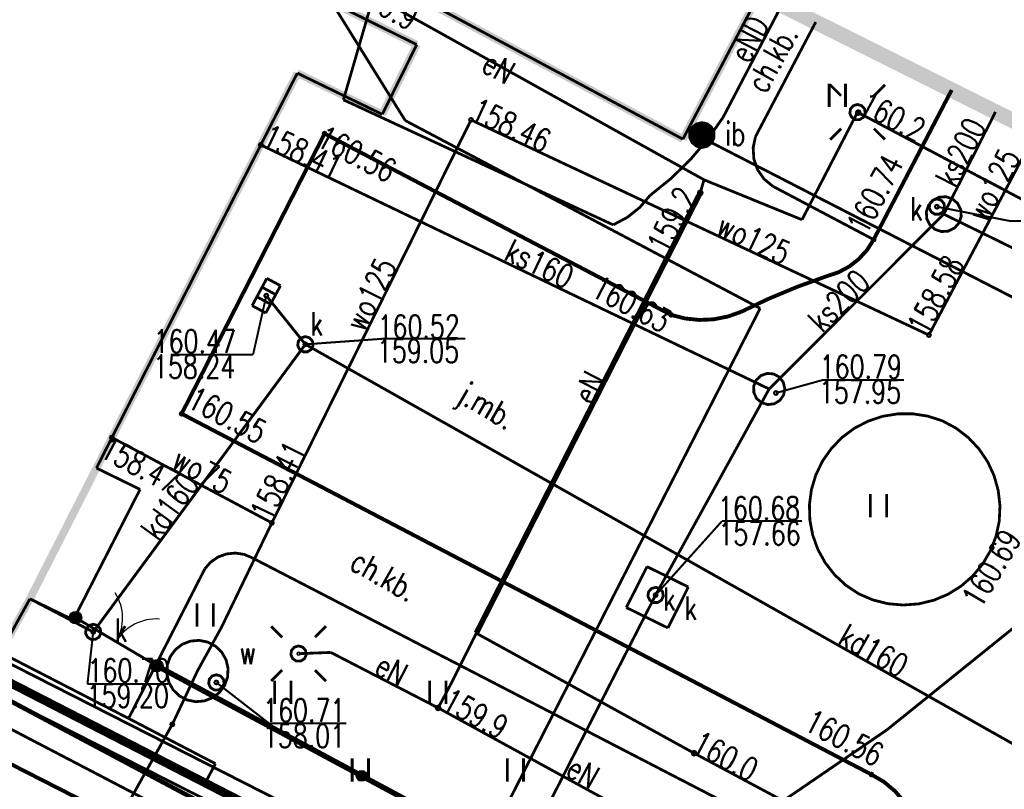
# Model space of a CAD drawing. Extents: x 0 to 7432618, y -40 to 5712028.
# Tile 49 of 165: x 7430646 to 7430677, y 5711565 to 5711590. Entities that reach past the tile are written whole.
import ezdxf
from ezdxf.enums import TextEntityAlignment as Align

# ---------------------------------------------------------------- set-up
doc = ezdxf.new("R2010")
doc.units = 0
doc.header["$MEASUREMENT"] = 0
for name, pattern in [('0', [1.5, 1, -0.5]), ('2218', [1, 0.5, -0.5]), ('3901', [0])]:
    doc.linetypes.add(name, pattern=pattern)
for name, color, linetype in [('Dzialki', 7, 'Continuous'), ('EGBB_L_0', 7, 'Continuous'), ('OTD_E_T_7', 7, 'Continuous'), ('OTD_T_4', 7, 'Continuous'), ('OTK_E_T_0', 7, 'Continuous'), ('OTK_E_T_1', 7, 'Continuous'), ('OTK_L_0', 7, 'Continuous'), ('OTK_L_1', 7, 'Continuous'), ('OTK_L_2', 7, 'Continuous'), ('OTO_L_0', 7, 'Continuous'), ('OTO_L_1', 7, 'Continuous'), ('OTR_T_0', 7, 'Continuous'), ('OTZ_L_3', 7, 'Continuous'), ('SUE_T_3', 7, 'Continuous'), ('SUEP_E_T_0', 7, 'Continuous'), ('SUEP_L_0', 7, 'Continuous'), ('SUER_T_0', 7, 'Continuous'), ('SUGP_L_0', 7, 'Continuous'), ('SUK_E_T_4', 7, 'Continuous'), ('SUK_E_T_5', 7, 'Continuous'), ('SUK_L_6', 7, 'Continuous'), ('SUK_T_1', 7, 'Continuous'), ('SUK_T_3', 7, 'Continuous'), ('SUKP_E_T_0', 7, 'Continuous'), ('SUKP_L_0', 7, 'Continuous'), ('SUKR_T_0', 7, 'Continuous'), ('SUL_L_1', 7, 'Continuous'), ('SUP_E_T_1', 7, 'Continuous'), ('SUP_L_1', 7, 'Continuous'), ('SUP_T_4', 7, 'Continuous'), ('SUTP_L_0', 7, 'Continuous'), ('SUWP_E_T_0', 7, 'Continuous'), ('SUWP_L_0', 7, 'Continuous'), ('SUWR_T_0', 7, 'Continuous'), ('Uzytki', 7, 'Continuous'), ('zakres', 7, 'Continuous')]:
    doc.layers.add(name, color=color, linetype=linetype)
doc.styles.add('STYL_ARIAL', font='simplex', dxfattribs={"width": 0.75, "oblique": 0.1})

# ---------------------------------------------------------------- blocks, each defined once
blk = doc.blocks.new('OTOB')
at = {"color": 0}
for centre, start, end in [((-1.5, 0), 0, 63.2606), ((1.5, 0), 116.7394, 180)]:
    blk.add_arc(centre, 1.5, start, end, dxfattribs=at)
blk = doc.blocks.new('KOGR')
at = {"color": 0}
for radius in [0.2, 0.18, 0.16, 0.14, 0.12, 0.1, 0.08, 0.06, 0.04, 0.02]:
    blk.add_circle((0, 0), radius, dxfattribs=at)

msp = doc.modelspace()

# ---------------------------------------------------------------- linework, layer by layer
at = {"layer": 'Dzialki', "color": 18, "true_color": 0x000000, "const_width": 0.09}
for points in [[(7430599.08, 5711593.02), (7430659.8, 5711562.1)], [(7430657.98, 5711587.04), (7430655.51, 5711591.01)], [(7430669.42, 5711580.98), (7430657.98, 5711587.04)], [(7430659.8, 5711562.1), (7430669.42, 5711580.98)]]:
    msp.add_lwpolyline(points, dxfattribs=at)
at = {"layer": 'EGBB_L_0', "color": 18, "true_color": 0x000000, "const_width": 0.25}
for points in [[(7430657.51, 5711591.49), (7430666.93, 5711586.44)], [(7430666.93, 5711586.44), (7430669.393, 5711591.126)], [(7430658.35, 5711589.49), (7430655.53, 5711590.89)], [(7430657.24, 5711587.24), (7430658.35, 5711589.49)], [(7430645.88, 5711571.61), (7430654.5, 5711588.57)], [(7430654.5, 5711588.57), (7430657.24, 5711587.24)], [(7430644.93, 5711569.88), (7430645.88, 5711571.61)]]:
    msp.add_lwpolyline(points, dxfattribs=at)
at = {"layer": 'OTD_T_4', "color": 18, "true_color": 0x000000, "const_width": 0.09}
for points in [[(7430667.545, 5711586.972), (7430667.719, 5711586.932), (7430667.858, 5711586.821), (7430667.935, 5711586.661), (7430667.935, 5711586.483), (7430667.858, 5711586.322), (7430667.719, 5711586.211), (7430667.545, 5711586.172), (7430667.372, 5711586.211), (7430667.233, 5711586.322), (7430667.155, 5711586.483), (7430667.155, 5711586.661), (7430667.233, 5711586.821), (7430667.372, 5711586.932), (7430667.545, 5711586.972)], [(7430667.545, 5711586.947), (7430667.72, 5711586.904), (7430667.854, 5711586.785), (7430667.918, 5711586.617), (7430667.896, 5711586.439), (7430667.794, 5711586.291), (7430667.635, 5711586.208), (7430667.456, 5711586.208), (7430667.297, 5711586.291), (7430667.195, 5711586.439), (7430667.173, 5711586.617), (7430667.237, 5711586.785), (7430667.371, 5711586.904), (7430667.545, 5711586.947)], [(7430667.545, 5711586.922), (7430667.708, 5711586.882), (7430667.833, 5711586.771), (7430667.893, 5711586.614), (7430667.873, 5711586.448), (7430667.777, 5711586.31), (7430667.629, 5711586.232), (7430667.462, 5711586.232), (7430667.313, 5711586.31), (7430667.218, 5711586.448), (7430667.198, 5711586.614), (7430667.257, 5711586.771), (7430667.383, 5711586.882), (7430667.545, 5711586.922)], [(7430667.545, 5711586.897), (7430667.708, 5711586.853), (7430667.827, 5711586.734), (7430667.87, 5711586.572), (7430667.827, 5711586.409), (7430667.708, 5711586.29), (7430667.545, 5711586.247), (7430667.383, 5711586.29), (7430667.264, 5711586.409), (7430667.22, 5711586.572), (7430667.264, 5711586.734), (7430667.383, 5711586.853), (7430667.545, 5711586.897)], [(7430667.545, 5711586.872), (7430667.695, 5711586.832), (7430667.805, 5711586.722), (7430667.845, 5711586.572), (7430667.805, 5711586.422), (7430667.695, 5711586.312), (7430667.545, 5711586.272), (7430667.395, 5711586.312), (7430667.286, 5711586.422), (7430667.245, 5711586.572), (7430667.286, 5711586.722), (7430667.395, 5711586.832), (7430667.545, 5711586.872)], [(7430667.545, 5711586.847), (7430667.694, 5711586.803), (7430667.796, 5711586.686), (7430667.818, 5711586.533), (7430667.753, 5711586.392), (7430667.623, 5711586.308), (7430667.468, 5711586.308), (7430667.338, 5711586.392), (7430667.273, 5711586.533), (7430667.295, 5711586.686), (7430667.397, 5711586.803), (7430667.545, 5711586.847)], [(7430667.545, 5711586.822), (7430667.681, 5711586.782), (7430667.773, 5711586.676), (7430667.793, 5711586.536), (7430667.734, 5711586.408), (7430667.616, 5711586.332), (7430667.475, 5711586.332), (7430667.356, 5711586.408), (7430667.298, 5711586.536), (7430667.318, 5711586.676), (7430667.41, 5711586.782), (7430667.545, 5711586.822)], [(7430667.545, 5711586.797), (7430667.678, 5711586.754), (7430667.759, 5711586.641), (7430667.759, 5711586.502), (7430667.678, 5711586.39), (7430667.545, 5711586.347), (7430667.413, 5711586.39), (7430667.331, 5711586.502), (7430667.331, 5711586.641), (7430667.413, 5711586.754), (7430667.545, 5711586.797)], [(7430667.545, 5711586.772), (7430667.674, 5711586.725), (7430667.742, 5711586.606), (7430667.719, 5711586.472), (7430667.614, 5711586.384), (7430667.477, 5711586.384), (7430667.372, 5711586.472), (7430667.348, 5711586.606), (7430667.417, 5711586.725), (7430667.545, 5711586.772)], [(7430667.545, 5711586.747), (7430667.658, 5711586.706), (7430667.718, 5711586.602), (7430667.697, 5711586.484), (7430667.605, 5711586.407), (7430667.486, 5711586.407), (7430667.394, 5711586.484), (7430667.373, 5711586.602), (7430667.433, 5711586.706), (7430667.545, 5711586.747)], [(7430667.545, 5711586.722), (7430667.651, 5711586.678), (7430667.695, 5711586.572), (7430667.651, 5711586.466), (7430667.545, 5711586.422), (7430667.439, 5711586.466), (7430667.395, 5711586.572), (7430667.439, 5711586.678), (7430667.545, 5711586.722)], [(7430667.545, 5711586.697), (7430667.634, 5711586.66), (7430667.67, 5711586.572), (7430667.634, 5711586.483), (7430667.545, 5711586.447), (7430667.457, 5711586.483), (7430667.42, 5711586.572), (7430667.457, 5711586.66), (7430667.545, 5711586.697)], [(7430667.545, 5711586.672), (7430667.616, 5711586.643), (7430667.645, 5711586.572), (7430667.616, 5711586.501), (7430667.545, 5711586.472), (7430667.475, 5711586.501), (7430667.445, 5711586.572), (7430667.475, 5711586.643), (7430667.545, 5711586.672)], [(7430667.545, 5711586.647), (7430667.598, 5711586.625), (7430667.62, 5711586.572), (7430667.598, 5711586.519), (7430667.545, 5711586.497), (7430667.492, 5711586.519), (7430667.47, 5711586.572), (7430667.492, 5711586.625), (7430667.545, 5711586.647)], [(7430667.545, 5711586.622), (7430667.581, 5711586.607), (7430667.595, 5711586.572), (7430667.581, 5711586.536), (7430667.545, 5711586.522), (7430667.51, 5711586.536), (7430667.495, 5711586.572), (7430667.51, 5711586.607), (7430667.545, 5711586.622)], [(7430667.545, 5711586.597), (7430667.563, 5711586.589), (7430667.57, 5711586.572), (7430667.563, 5711586.554), (7430667.545, 5711586.547), (7430667.528, 5711586.554), (7430667.52, 5711586.572), (7430667.528, 5711586.589), (7430667.545, 5711586.597)], [(7430667.545, 5711586.577), (7430667.549, 5711586.575), (7430667.55, 5711586.572), (7430667.549, 5711586.568), (7430667.545, 5711586.567), (7430667.542, 5711586.568), (7430667.54, 5711586.572), (7430667.542, 5711586.575), (7430667.545, 5711586.577)]]:
    msp.add_lwpolyline(points, dxfattribs=at)
at = {"layer": 'OTK_L_0', "color": 18, "linetype": '0', "true_color": 0x000000, "const_width": 0.09}
for points in [[(7430675.595, 5711588.026), (7430673.08, 5711583.2)], [(7430655.38, 5711586.62), (7430650.77, 5711577.58)], [(7430666.55, 5711580.77), (7430655.38, 5711586.62)], [(7430673.08, 5711583.2), (7430672.869, 5711582.866), (7430672.604, 5711582.574), (7430672.293, 5711582.331), (7430671.945, 5711582.144), (7430671.57, 5711582.02)], [(7430668.81, 5711580.87), (7430669.711, 5711581.298), (7430670.632, 5711581.682), (7430671.57, 5711582.02)], [(7430668.81, 5711580.87), (7430668.374, 5711580.716), (7430667.92, 5711580.627), (7430667.458, 5711580.607), (7430666.998, 5711580.655), (7430666.55, 5711580.77)], [(7430650.77, 5711577.58), (7430673.01, 5711565.94)], [(7430669.74, 5711553.77), (7430635.71, 5711571.16)], [(7430673.01, 5711565.94), (7430673.412, 5711565.703), (7430673.769, 5711565.403), (7430674.073, 5711565.048), (7430674.314, 5711564.649), (7430674.487, 5711564.216), (7430674.587, 5711563.76), (7430674.611, 5711563.294), (7430674.558, 5711562.83), (7430674.43, 5711562.382), (7430674.23, 5711561.96)]]:
    msp.add_lwpolyline(points, dxfattribs=at)
at = {"layer": 'OTK_L_1', "color": 18, "true_color": 0x000000, "const_width": 0.125}
for points in [[(7430675.595, 5711588.026), (7430673.08, 5711583.2)], [(7430655.38, 5711586.62), (7430650.77, 5711577.58)], [(7430666.55, 5711580.77), (7430655.38, 5711586.62)], [(7430673.08, 5711583.2), (7430672.869, 5711582.866), (7430672.604, 5711582.574), (7430672.293, 5711582.331), (7430671.945, 5711582.144), (7430671.57, 5711582.02)], [(7430668.81, 5711580.87), (7430669.711, 5711581.298), (7430670.632, 5711581.682), (7430671.57, 5711582.02)], [(7430668.81, 5711580.87), (7430668.374, 5711580.716), (7430667.92, 5711580.627), (7430667.458, 5711580.607), (7430666.998, 5711580.655), (7430666.55, 5711580.77)], [(7430650.77, 5711577.58), (7430673.01, 5711565.94)], [(7430669.74, 5711553.77), (7430635.71, 5711571.16)], [(7430673.01, 5711565.94), (7430673.412, 5711565.703), (7430673.769, 5711565.403), (7430674.073, 5711565.048), (7430674.314, 5711564.649), (7430674.487, 5711564.216), (7430674.587, 5711563.76), (7430674.611, 5711563.294), (7430674.558, 5711562.83), (7430674.43, 5711562.382), (7430674.23, 5711561.96)]]:
    msp.add_lwpolyline(points, dxfattribs=at)
at = {"layer": 'OTK_L_2', "color": 18, "linetype": '0', "true_color": 0x000000, "const_width": 0.09}
for points in [[(7430670.82, 5711554.65), (7430598.961, 5711592.959)], [(7430666.93, 5711586.44), (7430657.51, 5711591.49)], [(7430669.393, 5711591.126), (7430666.93, 5711586.44)], [(7430655.53, 5711590.89), (7430658.35, 5711589.49)], [(7430669.27, 5711586.52), (7430671.212, 5711590.217)], [(7430658.35, 5711589.49), (7430657.24, 5711587.24)], [(7430654.5, 5711588.57), (7430648.024, 5711575.828)], [(7430657.24, 5711587.24), (7430654.5, 5711588.57)], [(7430650.77, 5711577.58), (7430655.38, 5711586.62)], [(7430655.38, 5711586.62), (7430666.55, 5711580.77)], [(7430669.83, 5711584.92), (7430669.548, 5711585.153), (7430669.339, 5711585.453), (7430669.218, 5711585.798), (7430669.195, 5711586.162), (7430669.27, 5711586.52)], [(7430673.08, 5711583.2), (7430669.83, 5711584.92)], [(7430673.08, 5711583.2), (7430672.869, 5711582.866), (7430672.604, 5711582.574), (7430672.293, 5711582.331), (7430671.945, 5711582.144), (7430671.57, 5711582.02)], [(7430668.81, 5711580.87), (7430669.711, 5711581.298), (7430670.632, 5711581.682), (7430671.57, 5711582.02)], [(7430668.81, 5711580.87), (7430668.374, 5711580.716), (7430667.92, 5711580.627), (7430667.458, 5711580.607), (7430666.998, 5711580.655), (7430666.55, 5711580.77)], [(7430620.11, 5711579.14), (7430669.74, 5711553.77)], [(7430673.01, 5711565.94), (7430650.77, 5711577.58)], [(7430648.024, 5711575.828), (7430649.43, 5711575.14)], [(7430649.43, 5711575.14), (7430647.28, 5711570.93)], [(7430651.52, 5711572.58), (7430651.709, 5711572.796), (7430651.946, 5711572.959), (7430652.216, 5711573.057), (7430652.502, 5711573.086), (7430652.786, 5711573.042), (7430653.05, 5711572.93)], [(7430653.05, 5711572.93), (7430674.23, 5711561.96)], [(7430649.06, 5711567.75), (7430651.52, 5711572.58)], [(7430645.88, 5711571.61), (7430644.93, 5711569.88)], [(7430647.28, 5711570.93), (7430645.88, 5711571.61)], [(7430644.93, 5711569.88), (7430649.06, 5711567.75)], [(7430673.01, 5711565.94), (7430673.412, 5711565.703), (7430673.769, 5711565.403), (7430674.073, 5711565.048), (7430674.314, 5711564.649), (7430674.487, 5711564.216), (7430674.587, 5711563.76), (7430674.611, 5711563.294), (7430674.558, 5711562.83), (7430674.43, 5711562.382), (7430674.23, 5711561.96)]]:
    msp.add_lwpolyline(points, dxfattribs=at)
at = {"layer": 'OTO_L_0', "color": 18, "linetype": '3901', "true_color": 0x000000, "const_width": 0.175}
msp.add_lwpolyline([(7430649.97, 5711569.45), (7430672.23, 5711557.48)], dxfattribs=at)
at = {"layer": 'OTO_L_0', "color": 18, "true_color": 0x000000}
for radius in [0.175, 0.158, 0.14, 0.122, 0.105, 0.0875, 0.07, 0.0525, 0.035]:
    msp.add_circle((7430656.576, 5711565.898), radius, dxfattribs=at)
at = {"layer": 'OTO_L_1', "color": 18, "true_color": 0x000000, "const_width": 0.09}
for points in [[(7430647.35, 5711571), (7430649.97, 5711569.45)], [(7430649.97, 5711569.45), (7430647.35, 5711571)]]:
    msp.add_lwpolyline(points, dxfattribs=at)
at = {"layer": 'OTR_T_0', "color": 18, "true_color": 0x000000, "const_width": 0.09}
for points in [[(7430655.38, 5711586.665), (7430655.412, 5711586.652), (7430655.425, 5711586.62), (7430655.412, 5711586.588), (7430655.38, 5711586.575), (7430655.348, 5711586.588), (7430655.335, 5711586.62), (7430655.348, 5711586.652), (7430655.38, 5711586.665)], [(7430673.08, 5711583.245), (7430673.112, 5711583.232), (7430673.125, 5711583.2), (7430673.112, 5711583.168), (7430673.08, 5711583.155), (7430673.048, 5711583.168), (7430673.035, 5711583.2), (7430673.048, 5711583.232), (7430673.08, 5711583.245)], [(7430666.55, 5711580.815), (7430666.582, 5711580.802), (7430666.595, 5711580.77), (7430666.582, 5711580.738), (7430666.55, 5711580.725), (7430666.518, 5711580.738), (7430666.505, 5711580.77), (7430666.518, 5711580.802), (7430666.55, 5711580.815)], [(7430650.77, 5711577.625), (7430650.802, 5711577.612), (7430650.815, 5711577.58), (7430650.802, 5711577.548), (7430650.77, 5711577.535), (7430650.738, 5711577.548), (7430650.725, 5711577.58), (7430650.738, 5711577.612), (7430650.77, 5711577.625)], [(7430676.89, 5711573.305), (7430676.922, 5711573.292), (7430676.935, 5711573.26), (7430676.922, 5711573.228), (7430676.89, 5711573.215), (7430676.858, 5711573.228), (7430676.845, 5711573.26), (7430676.858, 5711573.292), (7430676.89, 5711573.305)], [(7430673.01, 5711565.985), (7430673.042, 5711565.972), (7430673.055, 5711565.94), (7430673.042, 5711565.908), (7430673.01, 5711565.895), (7430672.978, 5711565.908), (7430672.965, 5711565.94), (7430672.978, 5711565.972), (7430673.01, 5711565.985)]]:
    msp.add_lwpolyline(points, dxfattribs=at)
at = {"layer": 'OTZ_L_3', "color": 18, "linetype": '0', "true_color": 0x000000, "const_width": 0.09}
for points in [[(7430671.212, 5711590.217), (7430669.27, 5711586.52)], [(7430671.647, 5711587.475), (7430671.647, 5711588.225)], [(7430672.173, 5711587.475), (7430672.173, 5711588.225)], [(7430673.08, 5711583.2), (7430675.595, 5711588.026)], [(7430669.83, 5711584.92), (7430669.548, 5711585.153), (7430669.339, 5711585.453), (7430669.218, 5711585.798), (7430669.195, 5711586.162), (7430669.27, 5711586.52)], [(7430669.83, 5711584.92), (7430673.08, 5711583.2)], [(7430672.6, 5711571.77), (7430672.189, 5711572.044), (7430671.826, 5711572.379), (7430671.521, 5711572.769), (7430671.282, 5711573.201), (7430671.115, 5711573.666), (7430671.023, 5711574.151), (7430671.009, 5711574.645), (7430671.074, 5711575.135), (7430671.216, 5711575.608), (7430671.431, 5711576.053), (7430671.715, 5711576.458), (7430672.058, 5711576.813), (7430672.454, 5711577.109), (7430672.892, 5711577.338), (7430673.36, 5711577.496), (7430673.848, 5711577.576), (7430674.342, 5711577.579), (7430674.83, 5711577.503), (7430675.3, 5711577.35)], [(7430675.3, 5711577.35), (7430675.738, 5711577.114), (7430676.133, 5711576.81), (7430676.474, 5711576.447), (7430676.753, 5711576.035), (7430676.962, 5711575.583), (7430677.096, 5711575.103), (7430677.152, 5711574.609), (7430677.128, 5711574.111), (7430677.024, 5711573.624), (7430676.844, 5711573.16), (7430676.592, 5711572.73), (7430676.274, 5711572.347), (7430675.899, 5711572.019), (7430675.476, 5711571.756), (7430675.017, 5711571.563), (7430674.533, 5711571.447), (7430674.037, 5711571.409), (7430673.54, 5711571.452), (7430673.057, 5711571.573), (7430672.6, 5711571.77)], [(7430672.976, 5711574.239), (7430672.976, 5711574.989)], [(7430673.501, 5711574.239), (7430673.501, 5711574.989)], [(7430651.52, 5711572.58), (7430651.709, 5711572.796), (7430651.946, 5711572.959), (7430652.216, 5711573.057), (7430652.502, 5711573.086), (7430652.786, 5711573.042), (7430653.05, 5711572.93)], [(7430674.23, 5711561.96), (7430653.05, 5711572.93)], [(7430651.52, 5711572.58), (7430649.06, 5711567.75)], [(7430651.268, 5711570.715), (7430651.268, 5711571.465)], [(7430651.793, 5711570.715), (7430651.793, 5711571.465)], [(7430653.768, 5711568.215), (7430653.768, 5711568.965)], [(7430654.293, 5711568.215), (7430654.293, 5711568.965)], [(7430658.768, 5711568.215), (7430658.768, 5711568.965)], [(7430659.293, 5711568.215), (7430659.293, 5711568.965)], [(7430649.06, 5711567.75), (7430651.86, 5711566.29)], [(7430656.268, 5711565.715), (7430656.268, 5711566.465)], [(7430656.793, 5711565.715), (7430656.793, 5711566.465)], [(7430661.268, 5711565.715), (7430661.268, 5711566.465)], [(7430661.793, 5711565.715), (7430661.793, 5711566.465)], [(7430651.86, 5711566.29), (7430651.57, 5711565.74)], [(7430651.57, 5711565.74), (7430653.43, 5711564.79)]]:
    msp.add_lwpolyline(points, dxfattribs=at)
at = {"layer": 'SUE_T_3', "color": 18, "true_color": 0x000000, "const_width": 0.09}
for points in [[(7430672.03, 5711587.84), (7430671.676, 5711588.194)], [(7430673.09, 5711587.84), (7430673.444, 5711588.194)], [(7430672.56, 5711587.56), (7430672.695, 5711587.52), (7430672.787, 5711587.414), (7430672.808, 5711587.274), (7430672.749, 5711587.146), (7430672.63, 5711587.07), (7430672.49, 5711587.07), (7430672.371, 5711587.146), (7430672.312, 5711587.274), (7430672.333, 5711587.414), (7430672.425, 5711587.52), (7430672.56, 5711587.56)], [(7430672.56, 5711587.335), (7430672.578, 5711587.328), (7430672.585, 5711587.31), (7430672.578, 5711587.292), (7430672.56, 5711587.285), (7430672.542, 5711587.292), (7430672.535, 5711587.31), (7430672.542, 5711587.328), (7430672.56, 5711587.335)], [(7430672.03, 5711586.78), (7430671.676, 5711586.426)], [(7430673.09, 5711586.78), (7430673.444, 5711586.426)], [(7430654.01, 5711570.37), (7430653.656, 5711570.724)], [(7430655.07, 5711570.37), (7430655.424, 5711570.724)], [(7430654.54, 5711570.09), (7430654.675, 5711570.05), (7430654.767, 5711569.944), (7430654.787, 5711569.804), (7430654.729, 5711569.676), (7430654.61, 5711569.6), (7430654.47, 5711569.6), (7430654.351, 5711569.676), (7430654.293, 5711569.804), (7430654.313, 5711569.944), (7430654.405, 5711570.05), (7430654.54, 5711570.09)], [(7430654.54, 5711569.865), (7430654.558, 5711569.858), (7430654.565, 5711569.84), (7430654.558, 5711569.822), (7430654.54, 5711569.815), (7430654.522, 5711569.822), (7430654.515, 5711569.84), (7430654.522, 5711569.858), (7430654.54, 5711569.865)], [(7430654.01, 5711569.31), (7430653.656, 5711568.956)], [(7430655.07, 5711569.31), (7430655.424, 5711568.956)]]:
    msp.add_lwpolyline(points, dxfattribs=at)
at = {"layer": 'SUEP_L_0', "color": 1, "true_color": 0xff0000, "const_width": 0.09}
for points in [[(7430655.986, 5711587.71), (7430658.132, 5711595.115)], [(7430667.61, 5711585.13), (7430656.43, 5711591.36)], [(7430670.117, 5711590.764), (7430668.224, 5711587.141)], [(7430664.682, 5711583.675), (7430655.986, 5711587.71)], [(7430670.77, 5711583.84), (7430672.56, 5711587.31)], [(7430672.56, 5711587.31), (7430684.17, 5711581.15)], [(7430668.224, 5711587.141), (7430667.726, 5711586.433), (7430667.165, 5711585.774), (7430666.545, 5711585.17), (7430665.873, 5711584.626)], [(7430667.61, 5711585.13), (7430667.49, 5711584.71)], [(7430667.61, 5711585.13), (7430670.77, 5711583.84)], [(7430667.49, 5711584.71), (7430660.27, 5711570.5)], [(7430665.873, 5711584.626), (7430665.538, 5711584.236), (7430665.136, 5711583.916), (7430664.682, 5711583.675)], [(7430652.57, 5711564.61), (7430619.6, 5711581.34)], [(7430654.91, 5711563.87), (7430641.2, 5711570.92)], [(7430654.95, 5711563.97), (7430641.29, 5711570.99)], [(7430660.27, 5711570.5), (7430659.45, 5711568.86)], [(7430660.27, 5711570.5), (7430667.29, 5711566.63)], [(7430654.54, 5711569.84), (7430655.58, 5711569.88)], [(7430655.58, 5711569.88), (7430659.04, 5711568.09)], [(7430659.45, 5711568.86), (7430659.04, 5711568.09)], [(7430665.92, 5711564.32), (7430659.04, 5711568.09)], [(7430667.29, 5711566.63), (7430681.35, 5711559.1)]]:
    msp.add_lwpolyline(points, dxfattribs=at)
at = {"layer": 'SUER_T_0', "color": 1, "true_color": 0xff0000, "const_width": 0.09}
for points in [[(7430672.584, 5711587.36), (7430672.628, 5711587.341), (7430672.647, 5711587.297), (7430672.628, 5711587.253), (7430672.584, 5711587.235), (7430672.54, 5711587.253), (7430672.522, 5711587.297), (7430672.54, 5711587.341), (7430672.584, 5711587.36)], [(7430667.49, 5711584.772), (7430667.534, 5711584.754), (7430667.553, 5711584.71), (7430667.534, 5711584.666), (7430667.49, 5711584.647), (7430667.446, 5711584.666), (7430667.428, 5711584.71), (7430667.446, 5711584.754), (7430667.49, 5711584.772)], [(7430659.04, 5711568.152), (7430659.084, 5711568.134), (7430659.103, 5711568.09), (7430659.084, 5711568.046), (7430659.04, 5711568.027), (7430658.996, 5711568.046), (7430658.978, 5711568.09), (7430658.996, 5711568.134), (7430659.04, 5711568.152)], [(7430667.29, 5711566.692), (7430667.334, 5711566.674), (7430667.353, 5711566.63), (7430667.334, 5711566.586), (7430667.29, 5711566.567), (7430667.246, 5711566.586), (7430667.228, 5711566.63), (7430667.246, 5711566.674), (7430667.29, 5711566.692)]]:
    msp.add_lwpolyline(points, dxfattribs=at)
at = {"layer": 'SUGP_L_0', "color": 56, "true_color": 0x808000, "const_width": 0.09}
for points in [[(7430677.588, 5711570.672), (7430673.501, 5711567.377)], [(7430673.501, 5711567.377), (7430662.978, 5711560.175)]]:
    msp.add_lwpolyline(points, dxfattribs=at)
at = {"layer": 'SUK_L_6', "color": 36, "true_color": 0x803300, "const_width": 0.09}
for points in [[(7430665.775, 5711572.649), (7430665.106, 5711571.328)], [(7430667.106, 5711571.991), (7430665.775, 5711572.649)], [(7430666.447, 5711570.67), (7430667.106, 5711571.991)], [(7430665.106, 5711571.328), (7430666.447, 5711570.67)]]:
    msp.add_lwpolyline(points, dxfattribs=at)
at = {"layer": 'SUK_T_1', "color": 36, "true_color": 0x803300, "const_width": 0.09}
for points in [[(7430653.043, 5711581.068), (7430653.517, 5711581.949)], [(7430653.517, 5711581.949), (7430653.957, 5711581.712)], [(7430653.803, 5711581.426), (7430653.363, 5711581.662)], [(7430653.957, 5711581.712), (7430653.483, 5711580.831)], [(7430653.637, 5711581.117), (7430653.197, 5711581.354)], [(7430653.483, 5711580.831), (7430653.043, 5711581.068)]]:
    msp.add_lwpolyline(points, dxfattribs=at)
at = {"layer": 'SUK_T_3', "color": 36, "true_color": 0x803300, "const_width": 0.09}
for points in [[(7430654.76, 5711580.07), (7430654.895, 5711580.03), (7430654.987, 5711579.924), (7430655.008, 5711579.784), (7430654.949, 5711579.656), (7430654.83, 5711579.58), (7430654.69, 5711579.58), (7430654.571, 5711579.656), (7430654.513, 5711579.784), (7430654.533, 5711579.924), (7430654.625, 5711580.03), (7430654.76, 5711580.07)], [(7430647.92, 5711570.79), (7430648.055, 5711570.75), (7430648.147, 5711570.644), (7430648.168, 5711570.504), (7430648.109, 5711570.376), (7430647.99, 5711570.3), (7430647.85, 5711570.3), (7430647.731, 5711570.376), (7430647.673, 5711570.504), (7430647.693, 5711570.644), (7430647.785, 5711570.75), (7430647.92, 5711570.79)]]:
    msp.add_lwpolyline(points, dxfattribs=at)
at = {"layer": 'SUKP_L_0', "color": 36, "true_color": 0x803300, "const_width": 0.09}
for points in [[(7430677.009, 5711587.32), (7430675.34, 5711584.02)], [(7430684.23, 5711577.91), (7430667.08, 5711586.725)], [(7430653.323, 5711586.254), (7430669.71, 5711578.38)], [(7430675.34, 5711584.02), (7430669.71, 5711578.38)], [(7430675.34, 5711584.02), (7430693.091, 5711575.307)], [(7430653.5, 5711581.39), (7430654.76, 5711579.82)], [(7430647.92, 5711570.54), (7430654.76, 5711579.82)], [(7430654.76, 5711579.82), (7430678.4, 5711566.46)], [(7430669.71, 5711578.38), (7430666.05, 5711571.73)], [(7430666.05, 5711571.73), (7430658.21, 5711556.38)], [(7430645.88, 5711571.61), (7430647.92, 5711570.54)]]:
    msp.add_lwpolyline(points, dxfattribs=at)
at = {"layer": 'SUKR_T_0', "color": 36, "true_color": 0x803300, "const_width": 0.065}
for points in [[(7430653.323, 5711586.317), (7430653.367, 5711586.298), (7430653.385, 5711586.254), (7430653.367, 5711586.21), (7430653.323, 5711586.192), (7430653.279, 5711586.21), (7430653.26, 5711586.254), (7430653.279, 5711586.298), (7430653.323, 5711586.317)], [(7430675.12, 5711584.322), (7430675.164, 5711584.304), (7430675.183, 5711584.26), (7430675.164, 5711584.216), (7430675.12, 5711584.197), (7430675.076, 5711584.216), (7430675.058, 5711584.26), (7430675.076, 5711584.304), (7430675.12, 5711584.322)], [(7430675.12, 5711584.26), (7430677.459, 5711583.802), (7430680.37, 5711583.802)], [(7430653.5, 5711581.39), (7430653.074, 5711579.488)], [(7430653.5, 5711581.452), (7430653.544, 5711581.434), (7430653.562, 5711581.39), (7430653.544, 5711581.346), (7430653.5, 5711581.327), (7430653.456, 5711581.346), (7430653.438, 5711581.39), (7430653.456, 5711581.434), (7430653.5, 5711581.452)], [(7430654.76, 5711579.82), (7430657.314, 5711580.004)], [(7430657.314, 5711580.004), (7430659.919, 5711580.004)], [(7430654.76, 5711579.883), (7430654.804, 5711579.864), (7430654.822, 5711579.82), (7430654.804, 5711579.776), (7430654.76, 5711579.758), (7430654.716, 5711579.776), (7430654.697, 5711579.82), (7430654.716, 5711579.864), (7430654.76, 5711579.883)], [(7430650.414, 5711579.488), (7430653.074, 5711579.488)], [(7430669.93, 5711578.25), (7430671.45, 5711578.672)], [(7430671.45, 5711578.672), (7430674.056, 5711578.672)], [(7430669.93, 5711578.312), (7430669.974, 5711578.294), (7430669.992, 5711578.25), (7430669.974, 5711578.206), (7430669.93, 5711578.188), (7430669.886, 5711578.206), (7430669.867, 5711578.25), (7430669.886, 5711578.294), (7430669.93, 5711578.312)], [(7430666.05, 5711571.73), (7430668.191, 5711574.117)], [(7430668.191, 5711574.117), (7430670.77, 5711574.117)], [(7430666.05, 5711571.793), (7430666.094, 5711571.774), (7430666.112, 5711571.73), (7430666.094, 5711571.686), (7430666.05, 5711571.668), (7430666.006, 5711571.686), (7430665.987, 5711571.73), (7430666.006, 5711571.774), (7430666.05, 5711571.793)], [(7430647.92, 5711570.54), (7430647.735, 5711568.861)], [(7430647.92, 5711570.603), (7430647.964, 5711570.584), (7430647.982, 5711570.54), (7430647.964, 5711570.496), (7430647.92, 5711570.478), (7430647.876, 5711570.496), (7430647.857, 5711570.54), (7430647.876, 5711570.584), (7430647.92, 5711570.603)], [(7430647.735, 5711568.861), (7430650.341, 5711568.861)]]:
    msp.add_lwpolyline(points, dxfattribs=at)
at = {"layer": 'SUL_L_1', "color": 18, "true_color": 0x000000, "const_width": 0.175}
for points in [[(7430660.27, 5711570.5), (7430667.49, 5711584.71)], [(7430654.91, 5711563.87), (7430641.2, 5711570.92)], [(7430654.95, 5711563.97), (7430641.29, 5711570.99)]]:
    msp.add_lwpolyline(points, dxfattribs=at)
at = {"layer": 'SUP_L_1', "color": 36, "true_color": 0x803300, "const_width": 0.09}
for points in [[(7430674.891, 5711583.675), (7430674.793, 5711583.873), (7430674.778, 5711584.094), (7430674.849, 5711584.303), (7430674.995, 5711584.469), (7430675.193, 5711584.567), (7430675.413, 5711584.582), (7430675.623, 5711584.511), (7430675.789, 5711584.365), (7430675.887, 5711584.167), (7430675.902, 5711583.946), (7430675.831, 5711583.737), (7430675.685, 5711583.571), (7430675.487, 5711583.473), (7430675.266, 5711583.458), (7430675.057, 5711583.529), (7430674.891, 5711583.675)], [(7430669.309, 5711578.072), (7430669.218, 5711578.262), (7430669.213, 5711578.472), (7430669.293, 5711578.666), (7430669.445, 5711578.811), (7430669.644, 5711578.881), (7430669.853, 5711578.865), (7430670.038, 5711578.765), (7430670.166, 5711578.598), (7430670.215, 5711578.394), (7430670.177, 5711578.187), (7430670.058, 5711578.013), (7430669.879, 5711577.903), (7430669.671, 5711577.876), (7430669.469, 5711577.935), (7430669.309, 5711578.072)]]:
    msp.add_lwpolyline(points, dxfattribs=at)
at = {"layer": 'SUP_L_1', "color": 5, "true_color": 0x0000ff, "const_width": 0.09}
msp.add_lwpolyline([(7430650.494, 5711568.676), (7430650.356, 5711568.922), (7430650.293, 5711569.197), (7430650.309, 5711569.478), (7430650.404, 5711569.744), (7430650.571, 5711569.972), (7430650.794, 5711570.144), (7430651.057, 5711570.246), (7430651.338, 5711570.269), (7430651.614, 5711570.213), (7430651.864, 5711570.081), (7430652.066, 5711569.884), (7430652.204, 5711569.638), (7430652.267, 5711569.363), (7430652.251, 5711569.082), (7430652.156, 5711568.816), (7430651.99, 5711568.588), (7430651.766, 5711568.417), (7430651.503, 5711568.315), (7430651.222, 5711568.291), (7430650.946, 5711568.347), (7430650.696, 5711568.479), (7430650.494, 5711568.676)], dxfattribs=at)
at = {"layer": 'SUP_T_4', "color": 18, "true_color": 0x000000, "const_width": 0.09}
for points in [[(7430675.12, 5711584.51), (7430675.255, 5711584.47), (7430675.347, 5711584.364), (7430675.367, 5711584.224), (7430675.309, 5711584.096), (7430675.19, 5711584.02), (7430675.05, 5711584.02), (7430674.931, 5711584.096), (7430674.872, 5711584.224), (7430674.893, 5711584.364), (7430674.985, 5711584.47), (7430675.12, 5711584.51)], [(7430666.05, 5711571.98), (7430666.185, 5711571.94), (7430666.277, 5711571.834), (7430666.298, 5711571.694), (7430666.239, 5711571.566), (7430666.12, 5711571.49), (7430665.98, 5711571.49), (7430665.861, 5711571.566), (7430665.803, 5711571.694), (7430665.823, 5711571.834), (7430665.915, 5711571.94), (7430666.05, 5711571.98)], [(7430651.89, 5711569.16), (7430652.025, 5711569.12), (7430652.117, 5711569.014), (7430652.138, 5711568.874), (7430652.079, 5711568.746), (7430651.96, 5711568.67), (7430651.82, 5711568.67), (7430651.701, 5711568.746), (7430651.643, 5711568.874), (7430651.663, 5711569.014), (7430651.755, 5711569.12), (7430651.89, 5711569.16)]]:
    msp.add_lwpolyline(points, dxfattribs=at)
at = {"layer": 'SUTP_L_0', "color": 30, "true_color": 0xff9100, "const_width": 0.09}
for points in [[(7430652.57, 5711564.44), (7430642.75, 5711569.68)], [(7430659.508, 5711559.965), (7430642.816, 5711568.687)]]:
    msp.add_lwpolyline(points, dxfattribs=at)
at = {"layer": 'SUWP_L_0', "color": 5, "true_color": 0x0000ff, "const_width": 0.09}
for points in [[(7430653.68, 5711574.06), (7430660.1, 5711587.06)], [(7430660.1, 5711587.06), (7430668.44, 5711583.139)], [(7430674.86, 5711580.12), (7430678.316, 5711586.667)], [(7430668.44, 5711583.139), (7430674.86, 5711580.12)], [(7430648.524, 5711576.812), (7430653.68, 5711574.06)], [(7430652.06, 5711570.7), (7430653.68, 5711574.06)], [(7430651.28, 5711569.28), (7430652.06, 5711570.7)], [(7430650.47, 5711567.56), (7430651.28, 5711569.28)], [(7430646.89, 5711561.15), (7430650.47, 5711567.56)]]:
    msp.add_lwpolyline(points, dxfattribs=at)
at = {"layer": 'SUWR_T_0', "color": 5, "true_color": 0x0000ff, "const_width": 0.065}
for points in [[(7430660.1, 5711587.122), (7430660.144, 5711587.104), (7430660.162, 5711587.06), (7430660.144, 5711587.016), (7430660.1, 5711586.997), (7430660.056, 5711587.016), (7430660.037, 5711587.06), (7430660.056, 5711587.104), (7430660.1, 5711587.122)], [(7430674.86, 5711580.183), (7430674.904, 5711580.164), (7430674.923, 5711580.12), (7430674.904, 5711580.076), (7430674.86, 5711580.058), (7430674.816, 5711580.076), (7430674.798, 5711580.12), (7430674.816, 5711580.164), (7430674.86, 5711580.183)], [(7430648.524, 5711576.874), (7430648.568, 5711576.856), (7430648.586, 5711576.812), (7430648.568, 5711576.768), (7430648.524, 5711576.749), (7430648.48, 5711576.768), (7430648.461, 5711576.812), (7430648.48, 5711576.856), (7430648.524, 5711576.874)], [(7430653.68, 5711574.122), (7430653.724, 5711574.104), (7430653.742, 5711574.06), (7430653.724, 5711574.016), (7430653.68, 5711573.997), (7430653.636, 5711574.016), (7430653.617, 5711574.06), (7430653.636, 5711574.104), (7430653.68, 5711574.122)], [(7430651.89, 5711568.973), (7430651.934, 5711568.954), (7430651.952, 5711568.91), (7430651.934, 5711568.866), (7430651.89, 5711568.848), (7430651.846, 5711568.866), (7430651.827, 5711568.91), (7430651.846, 5711568.954), (7430651.89, 5711568.973)], [(7430651.89, 5711568.91), (7430653.587, 5711567.591)], [(7430650.47, 5711567.622), (7430650.514, 5711567.604), (7430650.532, 5711567.56), (7430650.514, 5711567.516), (7430650.47, 5711567.497), (7430650.426, 5711567.516), (7430650.407, 5711567.56), (7430650.426, 5711567.604), (7430650.47, 5711567.622)], [(7430653.587, 5711567.591), (7430656.084, 5711567.591)]]:
    msp.add_lwpolyline(points, dxfattribs=at)
at = {"layer": 'Uzytki', "color": 96, "linetype": '2218', "true_color": 0x008000, "const_width": 0.09}
msp.add_lwpolyline([(7430599.08, 5711593.02), (7430669.78, 5711557.02)], dxfattribs=at)
at = {"layer": 'zakres', "color": 18, "linetype": '0', "true_color": 0x000000, "const_width": 0.5}
msp.add_lwpolyline([(7430373.949, 5711738.752), (7430343.264, 5711674.558), (7430724.141, 5711482.075), (7430757.406, 5711547.147), (7430373.949, 5711738.752)], dxfattribs=at)

# ---------------------------------------------------------------- block references
at = {"layer": 'OTO_L_1', "color": 18, "true_color": 0x000000, "rotation": 329.39259}
msp.add_blockref('OTOB', (7430648.66, 5711570.225), dxfattribs=at)
at = {"layer": 'OTO_L_1', "color": 18, "true_color": 0x000000}
for p in [(7430647.35, 5711571), (7430649.97, 5711569.45)]:
    msp.add_blockref('KOGR', p, dxfattribs=at)

# ---------------------------------------------------------------- texts
at = {"layer": 'OTD_E_T_7', "color": 18, "true_color": 0x000000, "style": 'STYL_ARIAL', "width": 0.75}
msp.add_text('ib', height=0.75, dxfattribs=at).set_placement((7430668.294, 5711586.613), align=Align.MIDDLE_LEFT)
at = {"layer": 'OTK_E_T_0', "color": 18, "true_color": 0x000000, "style": 'STYL_ARIAL', "width": 0.75}
msp.add_text('j.mb.', height=0.75, rotation=329.8163, dxfattribs=at).set_placement((7430660.625, 5711577.842), align=Align.MIDDLE_CENTER)
at = {"layer": 'OTK_E_T_1', "color": 18, "true_color": 0x000000, "style": 'STYL_ARIAL', "width": 0.75}
for rotation, p in [(61.4404, (7430669.803, 5711589.034)), (330.4334, (7430657.299, 5711572.368))]:
    msp.add_text('ch.kb.', height=0.75, rotation=rotation, dxfattribs=at).set_placement(p, align=Align.MIDDLE_CENTER)
at = {"layer": 'OTR_T_0', "color": 18, "true_color": 0x000000, "style": 'STYL_ARIAL', "width": 0.75}
msp.add_text('160.56', height=0.75, rotation=332.3579, dxfattribs=at).set_placement((7430655.418, 5711586.91), align=Align.TOP_LEFT)
for s, rotation, p in [('160.74', 62.481, (7430673.043, 5711583.219)), ('160.55', 332.3733, (7430650.789, 5711577.617)), ('160.69', 59.5745, (7430676.724, 5711571.148))]:
    msp.add_text(s, height=0.75, rotation=rotation, dxfattribs=at).set_placement(p, align=Align.BOTTOM_LEFT)
msp.add_text('160.63', height=0.75, rotation=332.3579, dxfattribs=at).set_placement((7430666.616, 5711580.836), align=Align.TOP_RIGHT)
msp.add_text('160.56', height=0.75, rotation=332.3733, dxfattribs=at).set_placement((7430673.029, 5711565.977), align=Align.BOTTOM_RIGHT)
at = {"layer": 'SUEP_E_T_0', "color": 1, "true_color": 0xff0000, "style": 'STYL_ARIAL', "width": 0.75}
for s, rotation, p in [('eND', 62.4127, (7430669.066, 5711589.668)), ('eN', 330.8715, (7430660.989, 5711588.748)), ('eN', 63.0652, (7430663.902, 5711578.429)), ('eN', 332.6456, (7430657.541, 5711569.326)), ('eN', 331.2788, (7430663.708, 5711566.014))]:
    msp.add_text(s, height=0.75, rotation=rotation, dxfattribs=at).set_placement(p, align=Align.MIDDLE_CENTER)
at = {"layer": 'SUER_T_0', "color": 1, "true_color": 0xff0000, "style": 'STYL_ARIAL', "width": 0.75}
for s, rotation, p in [('159.9', 330.8715, (7430656.4, 5711591.305)), ('160.2', 332.0506, (7430672.736, 5711587.675)), ('159.9', 331.2788, (7430659.297, 5711568.428)), ('160.0', 331.8282, (7430667.348, 5711567.043))]:
    msp.add_text(s, height=0.75, rotation=rotation, dxfattribs=at).set_placement(p, align=Align.MIDDLE_LEFT)
msp.add_text('159.2', height=0.75, rotation=63.0652, dxfattribs=at).set_placement((7430667.062, 5711584.806), align=Align.MIDDLE_RIGHT)
at = {"layer": 'SUK_E_T_4', "color": 36, "true_color": 0x803300, "style": 'STYL_ARIAL', "width": 0.75}
for p in [(7430654.922, 5711579.881), (7430648.613, 5711569.999)]:
    msp.add_text('k', height=0.75, dxfattribs=at).set_placement(p, align=Align.BOTTOM_LEFT)
at = {"layer": 'SUK_E_T_5', "color": 36, "true_color": 0x803300, "style": 'STYL_ARIAL', "width": 0.75}
msp.add_text('k', height=0.75, dxfattribs=at).set_placement((7430666.98, 5711570.711), align=Align.BOTTOM_LEFT)
at = {"layer": 'SUKP_E_T_0', "color": 36, "true_color": 0x803300, "style": 'STYL_ARIAL', "width": 0.75}
for s, rotation, p in [('ks200', 63.1709, (7430675.88, 5711586.02)), ('ks160', 334.3346, (7430662.305, 5711582.419)), ('ks200', 45.0509, (7430671.952, 5711581.228)), ('kd160', 53.6072, (7430650.386, 5711574.601)), ('kd160', 330.5273, (7430673.08, 5711569.941))]:
    msp.add_text(s, height=0.75, rotation=rotation, dxfattribs=at).set_placement(p, align=Align.MIDDLE_CENTER)
at = {"layer": 'SUKR_T_0', "color": 36, "true_color": 0x803300, "style": 'STYL_ARIAL', "width": 0.75}
msp.add_text('158.41', height=0.75, rotation=334.3346, dxfattribs=at).set_placement((7430653.472, 5711586.6), align=Align.MIDDLE_LEFT)
for s, p in [('160.52', (7430657.087, 5711580.766)), ('160.47', (7430649.869, 5711580.293)), ('159.05', (7430657.066, 5711579.985)), ('158.24', (7430649.848, 5711579.474)), ('160.79', (7430671.341, 5711579.473)), ('157.95', (7430671.317, 5711578.669)), ('160.68', (7430668.061, 5711574.905)), ('157.66', (7430668.074, 5711574.094)), ('160.70', (7430647.735, 5711569.674)), ('159.20', (7430647.71, 5711568.851))]:
    msp.add_text(s, height=0.75, dxfattribs=at).set_placement(p, align=Align.TOP_LEFT)
at = {"layer": 'SUP_E_T_1', "color": 18, "true_color": 0x000000, "style": 'STYL_ARIAL', "width": 0.75}
for s, p in [('k', (7430674.255, 5711583.591)), ('k', (7430666.291, 5711571.004)), ('w', (7430652.635, 5711569.277))]:
    msp.add_text(s, height=0.75, dxfattribs=at).set_placement(p, align=Align.BOTTOM_LEFT)
at = {"layer": 'SUWP_E_T_0', "color": 5, "true_color": 0x0000ff, "style": 'STYL_ARIAL', "width": 0.75}
for s, rotation, p in [('wo125', 62.1738, (7430676.935, 5711584.964)), ('wo125', 334.8176, (7430669.214, 5711583.22)), ('wo125', 63.7177, (7430656.855, 5711581.432)), ('wo75', 331.9103, (7430651.439, 5711575.747))]:
    msp.add_text(s, height=0.75, rotation=rotation, dxfattribs=at).set_placement(p, align=Align.MIDDLE_CENTER)
at = {"layer": 'SUWR_T_0', "color": 5, "true_color": 0x0000ff, "style": 'STYL_ARIAL', "width": 0.75}
for s, rotation, p in [('158.46', 334.8176, (7430660.192, 5711587.451)), ('158.58', 62.1738, (7430674.459, 5711580.243)), ('158.47', 331.9103, (7430648.258, 5711576.552)), ('158.41', 63.7177, (7430653.289, 5711574.232))]:
    msp.add_text(s, height=0.75, rotation=rotation, dxfattribs=at).set_placement(p, align=Align.MIDDLE_LEFT)
for s, p in [('160.71', (7430653.397, 5711568.386)), ('158.01', (7430653.388, 5711567.561))]:
    msp.add_text(s, height=0.75, dxfattribs=at).set_placement(p, align=Align.TOP_LEFT)

doc.saveas('drawing.dxf')
